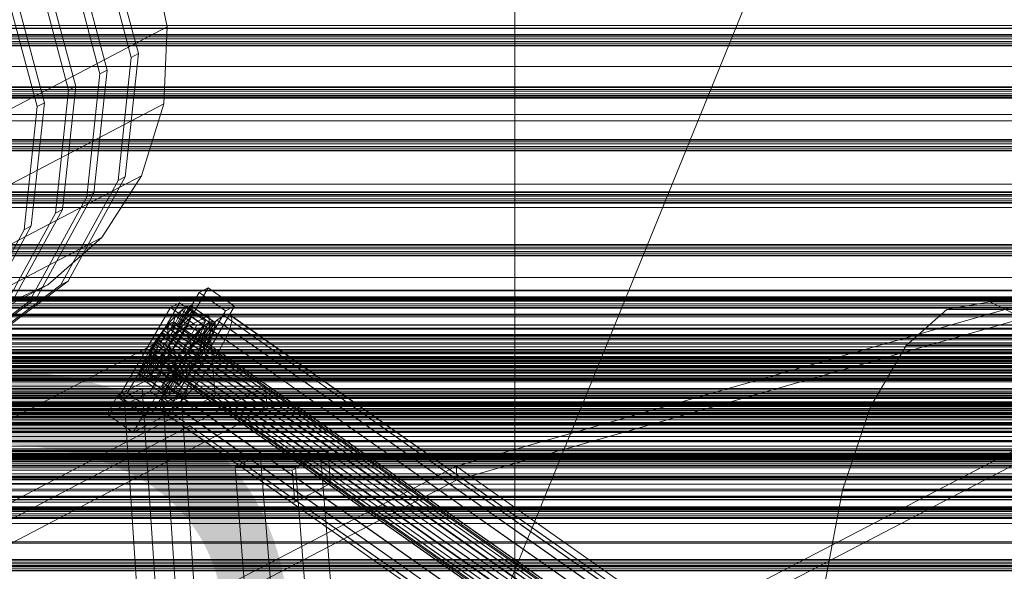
# Model space of a CAD drawing. Header units: millimetres. Extents: x -4738 to 65662, y -68080 to 6847.
# Tile 182 of 256: x -912 to -491, y -33506 to -33270. Entities that reach past the tile are written whole.
import ezdxf

# ---------------------------------------------------------------- set-up
doc = ezdxf.new("R2010")
doc.units = ezdxf.units.MM
for name, color, linetype, lineweight in [('COTAS_O', 1, 'Continuous', 0), ('frontal_C03', 7, 'Continuous', 0), ('frontal_C10', 7, 'Continuous', 0), ('frontal_dosificador', 7, 'Continuous', 0), ('frontal_mezcladora', 7, 'Continuous', 0), ('frontal_secador', 7, 'Continuous', 0)]:
    doc.layers.add(name, color=color, linetype=linetype, lineweight=lineweight)
doc.dimstyles.new('R19_100', dxfattribs={"dimtxt": 250, "dimasz": 150, "dimexe": 150, "dimexo": 80, "dimgap": 100, "dimtad": 1, "dimtih": 1, "dimtoh": 1, "dimdsep": 46, "dimcen": 0.09, "dimadec": 0, "dimazin": 0, "dimtfac": 1, "dimtdec": 4, "dimtofl": 0, "dimtmove": 0, "dimatfit": 3, "dimfxl": 1, "dimtolj": 1, "dimtzin": 0, "dimarcsym": 0})

# ---------------------------------------------------------------- blocks, each defined once
blk = doc.blocks.new('DIM_R30_48')
at = {"layer": 'COTAS_O'}
for p, q in [((-1725, -33700), (-1575, -33655)), ((1725, -33700), (1575, -33655)), ((-1725, -34400), (-1725, -33700)), ((-1725, -33700), (1725, -33700)), ((-1725, -33700), (-1575, -33745)), ((1725, -33700), (1575, -33745)), ((1725, -34400), (1725, -33700))]:
    blk.add_line(p, q, dxfattribs=at)
blk.add_text('3450 O', height=250, dxfattribs=at).set_placement((0, -33600))
blk = doc.blocks.new('DIM_R30_51')
at = {"layer": 'COTAS_O'}
for p, q in [((-650, -33700), (50, -33700)), ((50, -33700), (5, -33850)), ((50, -34900), (50, -33700)), ((50, -33700), (95, -33850)), ((50, -34900), (5, -34750)), ((50, -34900), (95, -34750)), ((-650, -34900), (50, -34900))]:
    blk.add_line(p, q, dxfattribs=at)
blk.add_text('1200 O', height=250, rotation=90, dxfattribs=at).set_placement((-50, -34300))
blk = doc.blocks.new('DIM_R30_55')
at = {"layer": 'COTAS_O'}
for p, q in [((-1400, -33000), (-700, -33000)), ((-700, -33000), (-745, -33150)), ((-700, -36000), (-700, -33000)), ((-700, -33000), (-655, -33150)), ((-700, -36000), (-745, -35850)), ((-700, -36000), (-655, -35850)), ((-1400, -36000), (-700, -36000))]:
    blk.add_line(p, q, dxfattribs=at)
blk.add_text('3000 O', height=250, rotation=90, dxfattribs=at).set_placement((-800, -34500))

msp = doc.modelspace()

# ---------------------------------------------------------------- linework, layer by layer
at = {"layer": 'frontal_C03'}
for p, q in [((1250, -33275.966), (-1250, -33275.966)), ((1250, -33276.282), (-1250, -33276.282)), ((1250, -33277.076), (-1250, -33277.076)), ((-1250, -33277.84), (1250, -33277.84)), ((1250, -33278.963), (-1250, -33278.963)), ((1250, -33279.727), (-1250, -33279.727)), ((1250, -33280.521), (-1250, -33280.521)), ((1250, -33280.838), (-1250, -33280.838)), ((1250, -33298.423), (-1250, -33298.423)), ((1250, -33298.74), (-1250, -33298.74)), ((1250, -33299.534), (-1250, -33299.534)), ((-1250, -33300.298), (1250, -33300.298)), ((1250, -33301.421), (-1250, -33301.421)), ((1250, -33302.185), (-1250, -33302.185)), ((1250, -33302.979), (-1250, -33302.979)), ((1250, -33303.296), (-1250, -33303.296)), ((1250, -33320.881), (-1250, -33320.881)), ((1250, -33321.197), (-1250, -33321.197)), ((1250, -33321.991), (-1250, -33321.991)), ((-1250, -33322.756), (1250, -33322.756)), ((1250, -33323.879), (-1250, -33323.879)), ((1250, -33324.643), (-1250, -33324.643)), ((1250, -33325.437), (-1250, -33325.437)), ((1250, -33325.753), (-1250, -33325.753)), ((1250, -33343.339), (-1250, -33343.339)), ((1250, -33343.655), (-1250, -33343.655)), ((1250, -33344.449), (-1250, -33344.449)), ((-1250, -33345.213), (1250, -33345.213)), ((1250, -33346.336), (-1250, -33346.336)), ((1250, -33347.1), (-1250, -33347.1)), ((1250, -33347.894), (-1250, -33347.894)), ((1250, -33348.211), (-1250, -33348.211)), ((1250, -33365.796), (-1250, -33365.796)), ((1250, -33366.113), (-1250, -33366.113)), ((1250, -33366.907), (-1250, -33366.907)), ((-1250, -33367.671), (1250, -33367.671)), ((1250, -33368.794), (-1250, -33368.794)), ((1250, -33369.558), (-1250, -33369.558)), ((1250, -33370.352), (-1250, -33370.352)), ((1250, -33370.668), (-1250, -33370.668)), ((1250, -33385.414), (-1250, -33385.414)), ((1250, -33385.708), (-1250, -33385.708)), ((1250, -33388.254), (-1250, -33388.254)), ((1250, -33388.57), (-1250, -33388.57)), ((1250, -33388.874), (-1250, -33388.874)), ((1250, -33389.364), (-1250, -33389.364)), ((1250, -33389.711), (-1250, -33389.711)), ((-1250, -33390.129), (1250, -33390.129)), ((1250, -33391.251), (-1250, -33391.251)), ((1250, -33392.016), (-1250, -33392.016)), ((1250, -33392.81), (-1250, -33392.81)), ((1250, -33393.126), (-1250, -33393.126)), ((1250, -33395.56), (-1250, -33395.56)), ((1250, -33396.814), (-1250, -33396.814)), ((1496, -33400.208), (-1496, -33400.208)), ((1496, -33400.325), (-1496, -33400.325)), ((1496, -33401.591), (-1496, -33401.591)), ((1496, -33401.926), (-1496, -33401.926)), ((1496, -33404.266), (-1496, -33404.266)), ((1496, -33404.767), (-1496, -33404.767)), ((-1250, -33404.455), (1250, -33404.455)), ((1250, -33405.934), (-1250, -33405.934)), ((-1496, -33407.824), (1496, -33407.824)), ((1496, -33408.416), (-1496, -33408.416)), ((1250, -33410.711), (-1250, -33410.711)), ((1250, -33411.028), (-1250, -33411.028)), ((1496, -33411.724), (-1496, -33411.724)), ((1496, -33412.316), (-1496, -33412.316)), ((1496, -33415.372), (-1496, -33415.372)), ((1250, -33411.822), (-1250, -33411.822)), ((-1250, -33412.586), (1250, -33412.586)), ((1250, -33413.709), (-1250, -33413.709)), ((1250, -33414.205), (-1250, -33414.205)), ((1250, -33414.473), (-1250, -33414.473)), ((1250, -33415.267), (-1250, -33415.267)), ((1250, -33415.584), (-1250, -33415.584)), ((1496, -33415.874), (-1496, -33415.874)), ((1496, -33418.213), (-1496, -33418.213)), ((1496, -33418.548), (-1496, -33418.548)), ((1496, -33419.814), (-1496, -33419.814)), ((1250, -33415.684), (-1250, -33415.684)), ((1250, -33416.372), (-1250, -33416.372)), ((1250, -33416.749), (-1250, -33416.749)), ((1496, -33419.932), (-1496, -33419.932)), ((1250, -33420.8), (-1250, -33420.8)), ((1250, -33421.872), (-1250, -33421.872)), ((1250, -33423.326), (-1250, -33423.326)), ((1250, -33424.58), (-1250, -33424.58)), ((1250, -33429.359), (-1250, -33429.359)), ((1250, -33430.428), (-1250, -33430.428)), ((1250, -33430.963), (-1250, -33430.963)), ((1250, -33431.266), (-1250, -33431.266)), ((1250, -33433.169), (-1250, -33433.169)), ((1250, -33433.486), (-1250, -33433.486)), ((1250, -33434.28), (-1250, -33434.28)), ((1250, -33434.431), (-1250, -33434.431)), ((1250, -33434.725), (-1250, -33434.725)), ((-1250, -33435.044), (1250, -33435.044)), ((1250, -33436.167), (-1250, -33436.167)), ((1496, -33438.069), (-1496, -33438.069)), ((1496, -33438.187), (-1496, -33438.187)), ((1496, -33439.453), (-1496, -33439.453)), ((1496, -33439.788), (-1496, -33439.788)), ((1250, -33436.931), (-1250, -33436.931)), ((1250, -33437.725), (-1250, -33437.725)), ((1250, -33438.041), (-1250, -33438.041)), ((-1250, -33440.745), (1250, -33440.745)), ((1496, -33442.127), (-1496, -33442.127)), ((1496, -33442.629), (-1496, -33442.629)), ((1250, -33442.637), (-1250, -33442.637)), ((-1496, -33445.685), (1496, -33445.685)), ((1496, -33446.277), (-1496, -33446.277)), ((1496, -33449.585), (-1496, -33449.585)), ((1496, -33450.177), (-1496, -33450.177)), ((1496, -33453.234), (-1496, -33453.234)), ((1250, -33453.225), (-1250, -33453.225)), ((1496, -33453.735), (-1496, -33453.735)), ((1496, -33456.075), (-1496, -33456.075)), ((1496, -33456.41), (-1496, -33456.41)), ((1496, -33457.676), (-1496, -33457.676)), ((1250, -33455.118), (-1250, -33455.118)), ((1250, -33455.627), (-1250, -33455.627)), ((1250, -33455.943), (-1250, -33455.943)), ((1250, -33456.737), (-1250, -33456.737)), ((-1250, -33457.501), (1250, -33457.501)), ((1496, -33457.793), (-1496, -33457.793)), ((1250, -33458.624), (-1250, -33458.624)), ((1250, -33459.388), (-1250, -33459.388)), ((1250, -33460.182), (-1250, -33460.182)), ((1250, -33460.499), (-1250, -33460.499)), ((1250, -33464.899), (-1250, -33464.899)), ((1250, -33466.504), (-1250, -33466.504)), ((1250, -33473.99), (-1250, -33473.99)), ((1250, -33475.062), (-1250, -33475.062)), ((1250, -33478.084), (-1250, -33478.084)), ((1250, -33478.401), (-1250, -33478.401)), ((1250, -33479.114), (-1250, -33479.114)), ((1250, -33479.195), (-1250, -33479.195)), ((1250, -33479.49), (-1250, -33479.49)), ((-1250, -33479.959), (1250, -33479.959)), ((1250, -33481.082), (-1250, -33481.082)), ((1250, -33481.846), (-1250, -33481.846)), ((1250, -33482.64), (-1250, -33482.64)), ((1250, -33482.957), (-1250, -33482.957)), ((1250, -33500.542), (-1250, -33500.542)), ((1250, -33500.858), (-1250, -33500.858)), ((1250, -33501.652), (-1250, -33501.652)), ((-1250, -33502.417), (1250, -33502.417)), ((1250, -33503.54), (-1250, -33503.54)), ((1250, -33504.304), (-1250, -33504.304)), ((1250, -33505.098), (-1250, -33505.098)), ((1250, -33505.414), (-1250, -33505.414))]:
    msp.add_line(p, q, dxfattribs=at)
at = {"layer": 'frontal_C10'}
for p, q in [((-863.92, -33285.811), (-877.967, -33233.173)), ((-874.904, -33231.569), (-860.858, -33284.207)), ((-888.303, -33238.586), (-874.256, -33291.224)), ((-877.319, -33292.828), (-891.365, -33240.19)), ((-855.324, -33239.817), (-848.61, -33272.78)), ((-890.717, -33299.845), (-904.764, -33247.207)), ((-901.701, -33245.603), (-887.655, -33298.241)), ((-904.116, -33306.861), (-918.163, -33254.223)), ((-915.1, -33252.62), (-901.053, -33305.258)), ((-1032.362, -33369.009), (-848.61, -33272.78)), ((-848.61, -33272.78), (-850.052, -33305.744)), ((-860.858, -33284.207), (-866.487, -33336.845)), ((-863.92, -33285.811), (-860.858, -33284.207)), ((-869.549, -33338.449), (-863.92, -33285.811)), ((-882.948, -33345.466), (-877.319, -33292.828)), ((-874.256, -33291.224), (-879.885, -33343.862)), ((-877.319, -33292.828), (-874.256, -33291.224)), ((-896.346, -33352.483), (-890.717, -33299.845)), ((-887.655, -33298.241), (-893.284, -33350.879)), ((-890.717, -33299.845), (-887.655, -33298.241)), ((-1033.804, -33401.973), (-850.052, -33305.744)), ((-901.053, -33305.258), (-906.682, -33357.895)), ((-904.116, -33306.861), (-901.053, -33305.258)), ((-850.052, -33305.744), (-859.551, -33336.461)), ((-909.745, -33359.499), (-904.116, -33306.861)), ((-1043.302, -33432.69), (-859.551, -33336.461)), ((-893.996, -33383.074), (-869.549, -33338.449)), ((-866.487, -33336.845), (-890.934, -33381.47)), ((-859.551, -33336.461), (-876.458, -33362.838)), ((-869.549, -33338.449), (-866.487, -33336.845)), ((-879.885, -33343.862), (-904.332, -33388.486)), ((-882.948, -33345.466), (-879.885, -33343.862)), ((-907.395, -33390.09), (-882.948, -33345.466)), ((-920.793, -33397.107), (-896.346, -33352.483)), ((-893.284, -33350.879), (-917.731, -33395.503)), ((-896.346, -33352.483), (-893.284, -33350.879)), ((-934.192, -33404.124), (-909.745, -33359.499)), ((-906.682, -33357.895), (-931.129, -33402.52)), ((-909.745, -33359.499), (-906.682, -33357.895)), ((-1060.21, -33459.067), (-876.458, -33362.838)), ((-876.458, -33362.838), (-899.623, -33383.078)), ((-890.934, -33381.47), (-930.477, -33411.287)), ((-893.996, -33383.074), (-890.934, -33381.47)), ((-1083.375, -33479.307), (-899.623, -33383.078)), ((-933.54, -33412.891), (-893.996, -33383.074)), ((-899.623, -33383.078), (-927.467, -33395.801)), ((-831.045, -33384.375), (-853.296, -33422.89)), ((-831.045, -33384.375), (-834.883, -33386.38)), ((-819.865, -33392.245), (-831.045, -33384.375)), ((-946.938, -33419.907), (-907.395, -33390.09)), ((-904.332, -33388.486), (-943.876, -33418.303)), ((-907.395, -33390.09), (-904.332, -33388.486)), ((-857.135, -33424.895), (-834.883, -33386.38)), ((-834.883, -33386.38), (-823.703, -33394.249)), ((-725.037, -33460.589), (-469.585, -33387.719)), ((-629.203, -33528.042), (-359.125, -33387.719)), ((-515.25, -33393.654), (-496.935, -33390.323)), ((-496.935, -33390.323), (-478.907, -33399.237)), ((-496.935, -33390.323), (55.364, -33390.323)), ((-869.417, -33431.31), (-847.165, -33392.795)), ((-843.327, -33390.79), (-865.578, -33429.306)), ((-843.327, -33390.79), (-847.165, -33392.795)), ((-847.165, -33392.795), (-835.985, -33400.665)), ((-823.703, -33394.249), (-845.954, -33432.765)), ((-842.348, -33393.862), (-845.833, -33401.094)), ((-842.348, -33393.862), (-844.987, -33396.304)), ((-840.161, -33392.357), (-844.797, -33400.381)), ((-838.574, -33391.891), (-844.045, -33400.16)), ((-837.695, -33392.495), (-843.628, -33400.446)), ((-837.584, -33394.129), (-843.576, -33401.22)), ((-832.147, -33398.66), (-843.327, -33390.79)), ((-840.161, -33392.357), (-842.348, -33393.862)), ((-832.765, -33400.608), (-842.348, -33393.862)), ((-842.116, -33430.76), (-819.865, -33392.245)), ((-838.574, -33391.891), (-840.161, -33392.357)), ((-830.578, -33399.102), (-840.161, -33392.357)), ((-837.695, -33392.495), (-838.574, -33391.891)), ((-828.99, -33398.636), (-838.574, -33391.891)), ((-838.249, -33396.681), (-837.584, -33394.129)), ((-837.584, -33394.129), (-837.695, -33392.495)), ((-828.111, -33399.24), (-837.695, -33392.495)), ((-828.001, -33400.874), (-837.584, -33394.129)), ((-823.703, -33394.249), (-819.865, -33392.245)), ((-469.118, -33393.599), (-724.57, -33466.469)), ((-358.659, -33393.599), (-628.736, -33533.922)), ((-532.604, -33409.003), (-515.25, -33393.654)), ((-515.25, -33393.654), (37.049, -33393.654)), ((-830.77, -33396.131), (-1070.1, -33396.131)), ((-1029.835, -33500.38), (-830.77, -33396.131)), ((-854.398, -33437.175), (-832.147, -33398.66)), ((-844.987, -33396.304), (-847.897, -33399.516)), ((-844.987, -33396.304), (-847.083, -33402.251)), ((-835.404, -33403.049), (-844.987, -33396.304)), ((-838.249, -33396.681), (-843.891, -33402.429)), ((-839.645, -33399.977), (-838.249, -33396.681)), ((-828.666, -33403.426), (-838.249, -33396.681)), ((-835.985, -33400.665), (-832.147, -33398.66)), ((-834.461, -33406.905), (-828.99, -33398.636)), ((-827.341, -33398.228), (-830.868, -33401.492)), ((-828.029, -33430.421), (-830.77, -33396.131)), ((-830.578, -33399.102), (-828.99, -33398.636)), ((-828.99, -33398.636), (-828.111, -33399.24)), ((-824.416, -33396.215), (-827.341, -33398.228)), ((-647.651, -33524.702), (-827.341, -33398.228)), ((-822.294, -33395.592), (-824.416, -33396.215)), ((-644.727, -33522.69), (-824.416, -33396.215)), ((-821.119, -33396.4), (-822.294, -33395.592)), ((-642.605, -33522.066), (-822.294, -33395.592)), ((-821.861, -33401.996), (-820.971, -33398.584)), ((-820.971, -33398.584), (-821.119, -33396.4)), ((-641.43, -33522.874), (-821.119, -33396.4)), ((-641.282, -33525.059), (-820.971, -33398.584)), ((-835.985, -33400.665), (-858.236, -33439.18)), ((-850.058, -33402.648), (-851.471, -33404.43)), ((-847.897, -33399.516), (-850.88, -33403.278)), ((-848.68, -33401.126), (-850.058, -33402.648)), ((-641.619, -33549.358), (-850.058, -33402.648)), ((-847.43, -33399.97), (-848.68, -33401.126)), ((-640.24, -33547.837), (-848.68, -33401.126)), ((-847.897, -33399.516), (-848.461, -33403.772)), ((-848.461, -33403.772), (-847.083, -33402.251)), ((-838.314, -33406.261), (-847.897, -33399.516)), ((-846.394, -33399.257), (-847.43, -33399.97)), ((-638.99, -33546.68), (-847.43, -33399.97)), ((-847.112, -33404.674), (-846.15, -33402.866)), ((-847.083, -33402.251), (-845.833, -33401.094)), ((-847.083, -33402.251), (-837.499, -33408.996)), ((-845.642, -33399.036), (-846.394, -33399.257)), ((-637.954, -33545.967), (-846.394, -33399.257)), ((-846.15, -33402.866), (-845.488, -33401.305)), ((-637.71, -33549.577), (-846.15, -33402.866)), ((-845.833, -33401.094), (-844.797, -33400.381)), ((-845.833, -33401.094), (-836.249, -33407.839)), ((-845.226, -33399.322), (-845.642, -33399.036)), ((-637.202, -33545.746), (-845.642, -33399.036)), ((-845.488, -33401.305), (-845.173, -33400.096)), ((-637.049, -33548.015), (-845.488, -33401.305)), ((-845.173, -33400.096), (-845.226, -33399.322)), ((-636.786, -33546.032), (-845.226, -33399.322)), ((-636.734, -33546.806), (-845.173, -33400.096)), ((-844.797, -33400.381), (-844.045, -33400.16)), ((-844.797, -33400.381), (-835.213, -33407.126)), ((-839.645, -33399.977), (-844.552, -33403.991)), ((-843.891, -33402.429), (-844.552, -33403.991)), ((-844.045, -33400.16), (-843.628, -33400.446)), ((-844.045, -33400.16), (-834.461, -33406.905)), ((-843.576, -33401.22), (-843.891, -33402.429)), ((-843.891, -33402.429), (-834.308, -33409.174)), ((-843.628, -33400.446), (-843.576, -33401.22)), ((-843.628, -33400.446), (-834.045, -33407.192)), ((-843.576, -33401.22), (-833.993, -33407.965)), ((-841.676, -33403.793), (-839.645, -33399.977)), ((-830.062, -33406.723), (-839.645, -33399.977)), ((-836.249, -33407.839), (-832.765, -33400.608)), ((-835.404, -33403.049), (-832.765, -33400.608)), ((-835.213, -33407.126), (-830.578, -33399.102)), ((-830.868, -33401.492), (-834.758, -33405.785)), ((-834.045, -33407.192), (-828.111, -33399.24)), ((-833.993, -33407.965), (-828.001, -33400.874)), ((-832.765, -33400.608), (-830.578, -33399.102)), ((-651.179, -33527.966), (-830.868, -33401.492)), ((-828.001, -33400.874), (-828.666, -33403.426)), ((-828.111, -33399.24), (-828.001, -33400.874)), ((-823.727, -33406.403), (-821.861, -33401.996)), ((-642.171, -33528.47), (-821.861, -33401.996)), ((-852.823, -33406.352), (-854.02, -33408.283)), ((-850.88, -33403.278), (-853.733, -33407.336)), ((-851.471, -33404.43), (-852.823, -33406.352)), ((-644.383, -33553.062), (-852.823, -33406.352)), ((-643.032, -33551.14), (-851.471, -33404.43)), ((-851.226, -33407.476), (-849.874, -33405.554)), ((-850.88, -33403.278), (-849.874, -33405.554)), ((-841.297, -33410.024), (-850.88, -33403.278)), ((-849.874, -33405.554), (-848.461, -33403.772)), ((-849.874, -33405.554), (-840.291, -33412.3)), ((-849.66, -33408.526), (-848.309, -33406.604)), ((-848.461, -33403.772), (-838.878, -33410.517)), ((-848.309, -33406.604), (-847.112, -33404.674)), ((-639.869, -33553.315), (-848.309, -33406.604)), ((-847.112, -33404.674), (-638.672, -33551.384)), ((-845.514, -33405.798), (-846.712, -33407.729)), ((-845.514, -33405.798), (-841.676, -33403.793)), ((-844.552, -33403.991), (-845.514, -33405.798)), ((-835.931, -33412.543), (-845.514, -33405.798)), ((-844.552, -33403.991), (-834.969, -33410.736)), ((-844.204, -33407.869), (-841.676, -33403.793)), ((-841.676, -33403.793), (-832.093, -33410.539)), ((-841.297, -33410.024), (-838.314, -33406.261)), ((-838.878, -33410.517), (-838.314, -33406.261)), ((-834.758, -33405.785), (-838.746, -33410.816)), ((-838.314, -33406.261), (-835.404, -33403.049)), ((-837.499, -33408.996), (-835.404, -33403.049)), ((-835.213, -33407.126), (-836.249, -33407.839)), ((-834.461, -33406.905), (-835.213, -33407.126)), ((-834.969, -33410.736), (-830.062, -33406.723)), ((-655.069, -33532.26), (-834.758, -33405.785)), ((-834.045, -33407.192), (-834.461, -33406.905)), ((-834.308, -33409.174), (-828.666, -33403.426)), ((-833.993, -33407.965), (-834.045, -33407.192)), ((-830.062, -33406.723), (-832.093, -33410.539)), ((-828.666, -33403.426), (-830.062, -33406.723)), ((-826.442, -33411.504), (-823.727, -33406.403)), ((-644.037, -33532.877), (-823.727, -33406.403)), ((-858.292, -33415.228), (-853.385, -33411.214)), ((-856.261, -33411.412), (-858.292, -33415.228)), ((-853.733, -33407.336), (-856.261, -33411.412)), ((-856.261, -33411.412), (-852.423, -33409.407)), ((-846.678, -33418.157), (-856.261, -33411.412)), ((-854.982, -33410.09), (-855.644, -33411.652)), ((-854.02, -33408.283), (-854.982, -33410.09)), ((-646.543, -33556.801), (-854.982, -33410.09)), ((-854.046, -33412.776), (-853.385, -33411.214)), ((-645.581, -33554.993), (-854.02, -33408.283)), ((-853.733, -33407.336), (-851.226, -33407.476)), ((-844.15, -33414.081), (-853.733, -33407.336)), ((-853.385, -33411.214), (-852.423, -33409.407)), ((-853.385, -33411.214), (-843.802, -33417.96)), ((-852.452, -33411.83), (-851.074, -33410.309)), ((-852.423, -33409.407), (-851.226, -33407.476)), ((-852.423, -33409.407), (-842.84, -33416.152)), ((-851.226, -33407.476), (-841.642, -33414.221)), ((-851.074, -33410.309), (-849.66, -33408.526)), ((-642.634, -33557.019), (-851.074, -33410.309)), ((-849.476, -33411.433), (-850.855, -33412.954)), ((-850.04, -33415.689), (-849.476, -33411.433)), ((-641.221, -33555.237), (-849.66, -33408.526)), ((-848.063, -33409.651), (-849.476, -33411.433)), ((-849.476, -33411.433), (-839.893, -33418.178)), ((-846.712, -33407.729), (-848.063, -33409.651)), ((-847.057, -33411.926), (-848.063, -33409.651)), ((-848.063, -33409.651), (-838.48, -33416.396)), ((-847.057, -33411.926), (-844.204, -33407.869)), ((-844.204, -33407.869), (-846.712, -33407.729)), ((-846.712, -33407.729), (-837.128, -33414.474)), ((-834.621, -33414.614), (-844.204, -33407.869)), ((-844.15, -33414.081), (-841.297, -33410.024)), ((-838.746, -33410.816), (-842.56, -33416.24)), ((-840.291, -33412.3), (-841.297, -33410.024)), ((-838.878, -33410.517), (-840.291, -33412.3)), ((-837.499, -33408.996), (-838.878, -33410.517)), ((-659.057, -33537.29), (-838.746, -33410.816)), ((-836.249, -33407.839), (-837.499, -33408.996)), ((-832.093, -33410.539), (-835.931, -33412.543)), ((-835.931, -33412.543), (-834.969, -33410.736)), ((-834.969, -33410.736), (-834.308, -33409.174)), ((-832.093, -33410.539), (-834.621, -33414.614)), ((-834.308, -33409.174), (-833.993, -33407.965)), ((-547.814, -33435.323), (-532.604, -33409.003)), ((-532.604, -33409.003), (19.695, -33409.003)), ((-860.353, -33421.076), (-854.361, -33413.985)), ((-860.243, -33422.71), (-854.309, -33414.759)), ((-859.688, -33418.524), (-854.046, -33412.776)), ((-858.292, -33415.228), (-859.688, -33418.524)), ((-859.364, -33423.314), (-853.893, -33415.045)), ((-848.709, -33421.973), (-858.292, -33415.228)), ((-857.776, -33422.848), (-853.141, -33414.824)), ((-855.644, -33411.652), (-855.959, -33412.86)), ((-855.959, -33412.86), (-855.906, -33413.634)), ((-647.519, -33559.571), (-855.959, -33412.86)), ((-855.906, -33413.634), (-855.49, -33413.921)), ((-647.467, -33560.345), (-855.906, -33413.634)), ((-647.204, -33558.362), (-855.644, -33411.652)), ((-855.589, -33421.343), (-852.105, -33414.111)), ((-855.49, -33413.921), (-854.738, -33413.7)), ((-647.05, -33560.631), (-855.49, -33413.921)), ((-854.738, -33413.7), (-853.702, -33412.987)), ((-646.298, -33560.41), (-854.738, -33413.7)), ((-854.361, -33413.985), (-854.046, -33412.776)), ((-854.361, -33413.985), (-844.778, -33420.73)), ((-854.309, -33414.759), (-854.361, -33413.985)), ((-854.309, -33414.759), (-844.726, -33421.504)), ((-853.893, -33415.045), (-854.309, -33414.759)), ((-854.046, -33412.776), (-844.463, -33419.521)), ((-853.141, -33414.824), (-853.893, -33415.045)), ((-853.893, -33415.045), (-844.309, -33421.79)), ((-853.702, -33412.987), (-852.452, -33411.83)), ((-645.262, -33559.697), (-853.702, -33412.987)), ((-852.105, -33414.111), (-853.141, -33414.824)), ((-853.141, -33414.824), (-843.557, -33421.569)), ((-852.95, -33418.901), (-850.855, -33412.954)), ((-644.012, -33558.541), (-852.452, -33411.83)), ((-850.855, -33412.954), (-852.105, -33414.111)), ((-852.105, -33414.111), (-842.521, -33420.856)), ((-850.855, -33412.954), (-841.271, -33419.7)), ((-850.04, -33415.689), (-847.057, -33411.926)), ((-837.474, -33418.672), (-847.057, -33411.926)), ((-846.678, -33418.157), (-844.15, -33414.081)), ((-841.642, -33414.221), (-844.15, -33414.081)), ((-841.642, -33414.221), (-842.84, -33416.152)), ((-840.291, -33412.3), (-841.642, -33414.221)), ((-838.48, -33416.396), (-837.128, -33414.474)), ((-834.621, -33414.614), (-837.474, -33418.672)), ((-837.128, -33414.474), (-835.931, -33412.543)), ((-837.128, -33414.474), (-834.621, -33414.614)), ((-829.822, -33416.953), (-826.442, -33411.504)), ((-826.442, -33411.504), (-646.753, -33537.979)), ((-859.688, -33418.524), (-860.353, -33421.076)), ((-850.105, -33425.269), (-859.688, -33418.524)), ((-855.589, -33421.343), (-852.95, -33418.901)), ((-852.95, -33418.901), (-850.04, -33415.689)), ((-843.367, -33425.646), (-852.95, -33418.901)), ((-844.463, -33419.521), (-850.105, -33425.269)), ((-840.457, -33422.435), (-850.04, -33415.689)), ((-843.802, -33417.96), (-848.709, -33421.973)), ((-848.709, -33421.973), (-846.678, -33418.157)), ((-842.84, -33416.152), (-846.678, -33418.157)), ((-842.56, -33416.24), (-845.94, -33421.688)), ((-844.463, -33419.521), (-844.778, -33420.73)), ((-843.802, -33417.96), (-844.463, -33419.521)), ((-842.84, -33416.152), (-843.802, -33417.96)), ((-841.271, -33419.7), (-843.367, -33425.646)), ((-662.871, -33542.714), (-842.56, -33416.24)), ((-842.521, -33420.856), (-841.271, -33419.7)), ((-841.271, -33419.7), (-839.893, -33418.178)), ((-839.893, -33418.178), (-840.457, -33422.435)), ((-837.474, -33418.672), (-840.457, -33422.435)), ((-839.893, -33418.178), (-838.48, -33416.396)), ((-838.48, -33416.396), (-837.474, -33418.672)), ((-833.635, -33422.377), (-829.822, -33416.953)), ((-650.132, -33543.427), (-829.822, -33416.953)), ((-851.218, -33420.684), (-869.641, -33430.307)), ((-850.77, -33427.821), (-860.353, -33421.076)), ((-860.353, -33421.076), (-860.243, -33422.71)), ((-850.659, -33429.455), (-860.243, -33422.71)), ((-860.243, -33422.71), (-859.364, -33423.314)), ((-859.364, -33423.314), (-857.776, -33422.848)), ((-849.78, -33430.06), (-859.364, -33423.314)), ((-857.776, -33422.848), (-855.589, -33421.343)), ((-848.193, -33429.593), (-857.776, -33422.848)), ((-857.135, -33424.895), (-853.296, -33422.89)), ((-851.218, -33420.684), (-855.854, -33428.708)), ((-846.006, -33428.088), (-855.589, -33421.343)), ((-853.296, -33422.89), (-842.116, -33430.76)), ((-840.037, -33428.554), (-851.218, -33420.684)), ((-844.778, -33420.73), (-850.77, -33427.821)), ((-844.726, -33421.504), (-850.659, -33429.455)), ((-850.105, -33425.269), (-848.709, -33421.973)), ((-844.309, -33421.79), (-849.78, -33430.06)), ((-845.94, -33421.688), (-848.655, -33426.79)), ((-843.557, -33421.569), (-848.193, -33429.593)), ((-842.521, -33420.856), (-846.006, -33428.088)), ((-666.25, -33548.163), (-845.94, -33421.688)), ((-844.778, -33420.73), (-844.726, -33421.504)), ((-844.726, -33421.504), (-844.309, -33421.79)), ((-844.309, -33421.79), (-843.557, -33421.569)), ((-843.557, -33421.569), (-842.521, -33420.856)), ((-840.457, -33422.435), (-843.367, -33425.646)), ((-837.623, -33427.407), (-833.635, -33422.377)), ((-653.946, -33548.851), (-833.635, -33422.377)), ((-1097.505, -33578.774), (-806.565, -33426.411)), ((-806.565, -33426.411), (-1073.509, -33426.411)), ((-859.305, -33427.301), (-866.961, -33431.31)), ((-842.717, -33427.55), (-859.305, -33427.301)), ((-859.305, -33427.301), (-846.071, -33625.801)), ((-845.954, -33432.765), (-857.135, -33424.895)), ((-850.77, -33427.821), (-850.105, -33425.269)), ((-850.659, -33429.455), (-850.77, -33427.821)), ((-848.655, -33426.79), (-850.521, -33431.197)), ((-850.374, -33431.56), (-842.717, -33427.55)), ((-668.966, -33553.264), (-848.655, -33426.79)), ((-846.006, -33428.088), (-848.193, -33429.593)), ((-843.367, -33425.646), (-846.006, -33428.088)), ((-829.484, -33626.051), (-842.717, -33427.55)), ((-841.513, -33431.701), (-837.623, -33427.407)), ((-657.934, -33553.882), (-837.623, -33427.407)), ((-805.781, -33436.208), (-806.565, -33426.411)), ((-1067.358, -33430.421), (-828.029, -33430.421)), ((-828.029, -33430.421), (-1027.093, -33534.669)), ((-874.277, -33438.331), (-855.854, -33428.708)), ((-874.277, -33438.331), (-869.641, -33430.307)), ((-869.641, -33430.307), (-858.46, -33438.176)), ((-869.417, -33431.31), (-865.578, -33429.306)), ((-858.236, -33439.18), (-869.417, -33431.31)), ((-866.961, -33431.31), (-850.374, -33431.56)), ((-853.727, -33629.811), (-866.961, -33431.31)), ((-865.578, -33429.306), (-854.398, -33437.175)), ((-858.46, -33438.176), (-840.037, -33428.554)), ((-855.854, -33428.708), (-844.673, -33436.578)), ((-850.521, -33431.197), (-851.41, -33434.608)), ((-849.78, -33430.06), (-850.659, -33429.455)), ((-670.831, -33557.671), (-850.521, -33431.197)), ((-837.14, -33630.061), (-850.374, -33431.56)), ((-848.193, -33429.593), (-849.78, -33430.06)), ((-842.116, -33430.76), (-845.954, -33432.765)), ((-845.041, -33434.965), (-841.513, -33431.701)), ((-844.673, -33436.578), (-840.037, -33428.554)), ((-661.824, -33558.175), (-841.513, -33431.701)), ((-805.781, -33436.208), (-1096.722, -33588.571)), ((-1072.726, -33436.208), (-805.781, -33436.208)), ((-844.673, -33436.578), (-863.096, -33446.2)), ((-851.41, -33434.608), (-851.262, -33436.793)), ((-671.721, -33561.083), (-851.41, -33434.608)), ((-847.965, -33436.977), (-845.041, -33434.965)), ((-665.352, -33561.439), (-845.041, -33434.965)), ((-559.844, -33470.821), (-547.814, -33435.323)), ((-547.814, -33435.323), (4.484, -33435.323)), ((-863.096, -33446.2), (-874.277, -33438.331)), ((-858.46, -33438.176), (-863.096, -33446.2)), ((-854.398, -33437.175), (-858.236, -33439.18)), ((-851.262, -33436.793), (-850.087, -33437.601)), ((-671.573, -33563.267), (-851.262, -33436.793)), ((-850.087, -33437.601), (-847.965, -33436.977)), ((-670.398, -33564.075), (-850.087, -33437.601)), ((-668.276, -33563.452), (-847.965, -33436.977)), ((-779.785, -33454.297), (-1097.356, -33454.297)), ((-808.776, -33455.5), (-819.495, -33461.113)), ((-783.002, -33455.5), (-808.776, -33455.5)), ((-808.776, -33455.5), (-791.151, -33675.932)), ((-795.098, -33462.316), (-779.785, -33454.297)), ((-793.721, -33461.113), (-783.002, -33455.5)), ((-765.377, -33675.932), (-783.002, -33455.5)), ((-778.688, -33468.012), (-779.785, -33454.297)), ((-897.359, -33550.122), (-725.037, -33460.589)), ((-819.495, -33461.113), (-793.721, -33461.113)), ((-801.869, -33681.545), (-819.495, -33461.113)), ((-793.721, -33461.113), (-776.096, -33681.545)), ((-725.037, -33460.589), (-629.203, -33528.042)), ((-725.037, -33460.589), (-724.57, -33466.469)), ((-1112.669, -33462.316), (-795.098, -33462.316)), ((-795.098, -33462.316), (-794.001, -33476.032)), ((-1096.26, -33468.012), (-778.688, -33468.012)), ((-724.57, -33466.469), (-896.892, -33556.002)), ((-778.688, -33468.012), (-794.001, -33476.032)), ((-628.736, -33533.922), (-724.57, -33466.469)), ((-567.875, -33513.078), (-559.844, -33470.821)), ((-559.844, -33470.821), (-7.546, -33470.821)), ((-794.001, -33476.032), (-1111.572, -33476.032))]:
    msp.add_line(p, q, dxfattribs=at)
at = {"layer": 'frontal_dosificador'}
for p, q in [((-820, -33800), (-250, -32400)), ((-230, -33380), (-1770, -33380)), ((-230, -33440), (-1770, -33440))]:
    msp.add_line(p, q, dxfattribs=at)
at = {"layer": 'frontal_mezcladora'}
for p, q in [((-980, -33340), (-80, -33340)), ((-980, -33390), (-80, -33390)), ((-950, -33428.8), (-160, -33428.8)), ((-950, -33429.522), (-160, -33429.522)), ((-950, -33431.64), (-160, -33431.64)), ((-950, -33435.009), (-160, -33435.009)), ((-950, -33439.4), (-160, -33439.4)), ((-950, -33444.513), (-160, -33444.513)), ((-160, -33450), (-950, -33450)), ((-950, -33455.487), (-160, -33455.487)), ((-950, -33460.6), (-160, -33460.6)), ((-950, -33464.991), (-160, -33464.991)), ((-950, -33468.36), (-160, -33468.36)), ((-950, -33470.478), (-160, -33470.478)), ((-950, -33471.2), (-160, -33471.2))]:
    msp.add_line(p, q, dxfattribs=at)
at = {"layer": 'frontal_secador'}
for p, q in [((1360, -33272.137), (-1360, -33272.137)), ((1360, -33273.5), (-1360, -33273.5)), ((1250, -33273.25), (-1250, -33273.25)), ((1250, -33289.715), (-1250, -33289.715)), ((1250, -33302.349), (-1250, -33302.349)), ((1250, -33310.291), (-1250, -33310.291)), ((1250, -33313), (-1250, -33313)), ((-1250, -33345), (1250, -33345)), ((-1250, -33350), (1250, -33350)), ((-1250, -33396), (1250, -33396)), ((-1250, -33402), (1250, -33402)), ((-1250, -33405), (1250, -33405)), ((1250, -33406), (-1250, -33406)), ((-1250, -33406.659), (1250, -33406.659)), ((1250, -33409.659), (-1250, -33409.659)), ((-1250, -33411), (1250, -33411)), ((1250, -33414), (-1250, -33414)), ((-1250, -33414.728), (1250, -33414.728)), ((-1250, -33417.588), (1250, -33417.588)), ((1250, -33417.611), (-1250, -33417.611)), ((1250, -33417.728), (-1250, -33417.728)), ((-1250, -33419.387), (1250, -33419.387)), ((1250, -33419.918), (-1250, -33419.918)), ((-1250, -33420), (1250, -33420)), ((1250, -33420.588), (-1250, -33420.588)), ((1250, -33422.387), (-1250, -33422.387)), ((1250, -33423), (-1250, -33423)), ((-1250, -33423.65), (1250, -33423.65)), ((1250, -33424), (-1250, -33424)), ((1250, -33427.382), (-1250, -33427.382)), ((-1250, -33428), (1250, -33428)), ((1250, -33429.689), (-1250, -33429.689)), ((1250, -33434), (-1250, -33434)), ((1250, -33434.545), (-1250, -33434.545)), ((1250, -33436), (-1250, -33436)), ((1250, -33436.144), (-1250, -33436.144)), ((1250, -33436.709), (-1250, -33436.709)), ((1250, -33438.686), (-1250, -33438.686)), ((1250, -33440), (-1250, -33440)), ((1320, -33442), (-1320, -33442)), ((1320, -33442.273), (-1320, -33442.273)), ((1320, -33443.072), (-1320, -33443.072)), ((1320, -33444.343), (-1320, -33444.343)), ((1250, -33442), (-1250, -33442)), ((1250, -33444.651), (-1250, -33444.651)), ((1320, -33446), (-1320, -33446)), ((1320, -33447.929), (-1320, -33447.929)), ((1250, -33445.859), (-1250, -33445.859)), ((-1250, -33446), (1250, -33446)), ((-1320, -33450), (1320, -33450)), ((1320, -33452.071), (-1320, -33452.071)), ((-1250, -33450), (1250, -33450)), ((1320, -33454), (-1320, -33454)), ((1320, -33455.657), (-1320, -33455.657)), ((1320, -33456.928), (-1320, -33456.928)), ((1320, -33457.727), (-1320, -33457.727)), ((1250, -33454.141), (-1250, -33454.141)), ((1250, -33457.285), (-1250, -33457.285)), ((1320, -33458), (-1320, -33458)), ((1250, -33458), (-1250, -33458)), ((1250, -33461.314), (-1250, -33461.314)), ((1250, -33463.856), (-1250, -33463.856)), ((1250, -33465.455), (-1250, -33465.455)), ((1250, -33466), (-1250, -33466)), ((1360, -33473.5), (-1360, -33473.5)), ((1250, -33473.75), (-1250, -33473.75)), ((1360, -33474.863), (-1360, -33474.863)), ((1360, -33478.859), (-1360, -33478.859)), ((1360, -33485.216), (-1360, -33485.216)), ((1360, -33493.5), (-1360, -33493.5)), ((1250, -33492.924), (-1250, -33492.924)), ((1360, -33503.147), (-1360, -33503.147))]:
    msp.add_line(p, q, dxfattribs=at)

# ---------------------------------------------------------------- dimensions: what is measured, and where the dimension line sits
at = {"layer": 'COTAS_O'}
for p1, p2, distance, picture, middle in [((-1400, -36000), (-1400, -33000), -700, 'DIM_R30_55', (-700, -34500)), ((-650, -34900), (-650, -33700), -700, 'DIM_R30_51', (50, -34300)), ((-1725, -34400), (1725, -34400), 700, 'DIM_R30_48', (0, -33700))]:
    dim = msp.add_aligned_dim(p1=p1, p2=p2, distance=distance, text='<> O', dimstyle='R19_100', dxfattribs=at)
    dim.commit()
    dim.dimension.update_dxf_attribs({"geometry": picture, "text_midpoint": middle})

doc.saveas('drawing.dxf')
